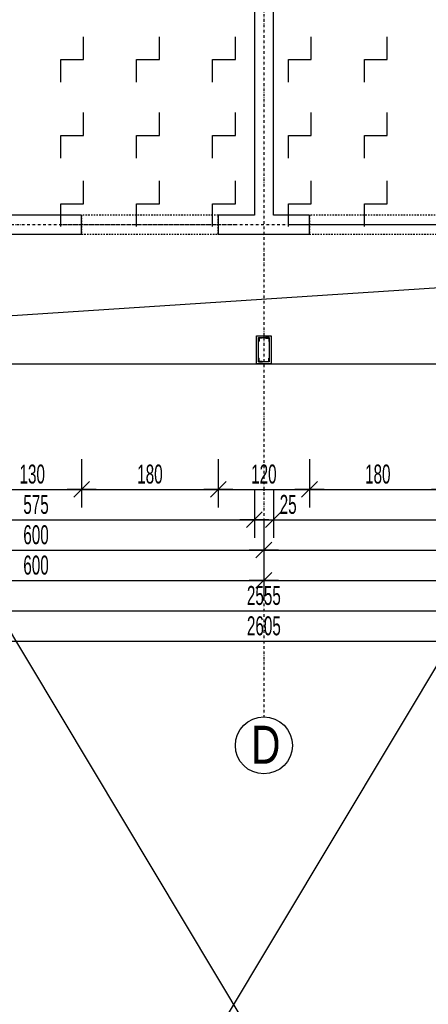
# Model space of a CAD drawing. Header units: millimetres. Extents: x 7622 to 25843, y -22705 to -15125.
# Tile 37 of 45: x 23339 to 23877, y -18995 to -17697. Entities that reach past the tile are written whole.
import ezdxf

# ---------------------------------------------------------------- set-up
doc = ezdxf.new("R2010")
doc.units = ezdxf.units.MM
doc.header["$LTSCALE"] = 10
doc.linetypes.add('MO', pattern=[0.7, 0.35, -0.17, 0.01, -0.17])
doc.linetypes.add('MP', pattern=[0.36, 0.2, -0.16])
for name, color, linetype in [('BA_prg', 3, 'Continuous'), ('BA_wym', 1, 'Continuous'), ('BD_lpm', 1, 'MP'), ('BD_osm', 1, 'MO'), ('BD_txs', 2, 'Continuous'), ('BD_wic', 1, 'Continuous'), ('BD_wig', 3, 'Continuous'), ('BZ_P_prz', 4, 'Continuous')]:
    doc.layers.add(name, color=color, linetype=linetype)
doc.styles.add('BIKTS', font='bikromsw.shx', dxfattribs={"width": 0.8})
doc.styles.add('BIKWYM', font='bikromsw.shx', dxfattribs={"width": 0.6})
doc.dimstyles.new('BA_KR_100_cm', dxfattribs={"dimtxt": 25, "dimasz": 1.666667, "dimexe": 24, "dimexo": 0, "dimgap": 0, "dimtad": 0, "dimdec": 1, "dimrnd": 0.5, "dimzin": 9, "dimdsep": 46, "dimtxsty": 'BIKWYM', "dimblk": 'WYM-KR', "dimcen": 0, "dimdle": 20, "dimclrd": 256, "dimclre": 256, "dimclrt": 2, "dimadec": 0, "dimazin": 0, "dimtfac": 0.033333, "dimtdec": 1, "dimtmove": 0, "dimatfit": 3, "dimldrblk": 'WYM-KR', "dimfxl": 25, "dimfxlon": 1, "dimtvp": 0.8, "dimtolj": 1, "dimarcsym": 0})

# ---------------------------------------------------------------- blocks, each defined once
blk = doc.blocks.new('WYM-KR')
at = {"linetype": 'ByBlock'}
blk.add_line((11.52, 0), (-11.52, 0), dxfattribs=at)
at = {"color": 7, "linetype": 'ByBlock'}
blk.add_line((6.24, 6.24), (-6.24, -6.24), dxfattribs=at)
blk = doc.blocks.new('*D442')
at = {"layer": 'BA_wym', "lineweight": -2}
for p, q in [((23290.4, -18276.3), (23290.4, -18340.3)), ((23420.4, -18276.3), (23420.4, -18340.3)), ((23292.1, -18316.3), (23418.7, -18316.3))]:
    blk.add_line(p, q, dxfattribs=at)
at = {"layer": 'Defpoints', "color": 0}
for p in [(23290.4, -17979.8), (23420.4, -17979.8), (23420.4, -18316.3)]:
    blk.add_point(p, dxfattribs=at)
at = {"layer": 'BA_wym', "lineweight": -2, "xscale": 1.666666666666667, "yscale": 1.666666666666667, "zscale": 1.666666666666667, "rotation": 180}
blk.add_blockref('WYM-KR', (23290.4, -18316.3), dxfattribs=at)
at = {"layer": 'BA_wym', "lineweight": -2, "xscale": 1.666666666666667, "yscale": 1.666666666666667, "zscale": 1.666666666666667}
blk.add_blockref('WYM-KR', (23420.4, -18316.3), dxfattribs=at)
at = {"layer": 'BA_wym', "color": 2, "insert": (23355.4, -18296.3), "char_height": 25, "attachment_point": 5, "style": 'BIKWYM'}
blk.add_mtext('\\A1;130', dxfattribs=at)
blk = doc.blocks.new('*D443')
at = {"layer": 'BA_wym', "lineweight": -2}
for p, q in [((23420.4, -18276.3), (23420.4, -18340.3)), ((23600.4, -18276.3), (23600.4, -18340.3)), ((23422.1, -18316.3), (23598.7, -18316.3))]:
    blk.add_line(p, q, dxfattribs=at)
at = {"layer": 'Defpoints', "color": 0}
for p in [(23420.4, -17979.8), (23600.4, -17979.8), (23600.4, -18316.3)]:
    blk.add_point(p, dxfattribs=at)
at = {"layer": 'BA_wym', "lineweight": -2, "xscale": 1.666666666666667, "yscale": 1.666666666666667, "zscale": 1.666666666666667, "rotation": 180}
blk.add_blockref('WYM-KR', (23420.4, -18316.3), dxfattribs=at)
at = {"layer": 'BA_wym', "lineweight": -2, "xscale": 1.666666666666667, "yscale": 1.666666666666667, "zscale": 1.666666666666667}
blk.add_blockref('WYM-KR', (23600.4, -18316.3), dxfattribs=at)
at = {"layer": 'BA_wym', "color": 2, "insert": (23510.4, -18296.3), "char_height": 25, "attachment_point": 5, "style": 'BIKWYM'}
blk.add_mtext('\\A1;180', dxfattribs=at)
blk = doc.blocks.new('*D444')
at = {"layer": 'BA_wym', "lineweight": -2}
for p, q in [((23600.4, -18276.3), (23600.4, -18340.3)), ((23720.4, -18276.3), (23720.4, -18340.3)), ((23602.1, -18316.3), (23718.7, -18316.3))]:
    blk.add_line(p, q, dxfattribs=at)
at = {"layer": 'Defpoints', "color": 0}
for p in [(23600.4, -17979.8), (23720.4, -17979.8), (23720.4, -18316.3)]:
    blk.add_point(p, dxfattribs=at)
at = {"layer": 'BA_wym', "lineweight": -2, "xscale": 1.666666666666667, "yscale": 1.666666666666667, "zscale": 1.666666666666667, "rotation": 180}
blk.add_blockref('WYM-KR', (23600.4, -18316.3), dxfattribs=at)
at = {"layer": 'BA_wym', "lineweight": -2, "xscale": 1.666666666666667, "yscale": 1.666666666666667, "zscale": 1.666666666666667}
blk.add_blockref('WYM-KR', (23720.4, -18316.3), dxfattribs=at)
at = {"layer": 'BA_wym', "color": 2, "insert": (23660.4, -18296.3), "char_height": 25, "attachment_point": 5, "style": 'BIKWYM'}
blk.add_mtext('\\A1;120', dxfattribs=at)
blk = doc.blocks.new('*D445')
at = {"layer": 'BA_wym', "lineweight": -2}
for p, q in [((23720.4, -18276.3), (23720.4, -18340.3)), ((23900.4, -18276.3), (23900.4, -18340.3)), ((23722.1, -18316.3), (23898.7, -18316.3))]:
    blk.add_line(p, q, dxfattribs=at)
at = {"layer": 'Defpoints', "color": 0}
for p in [(23720.4, -17979.8), (23900.4, -17979.8), (23900.4, -18316.3)]:
    blk.add_point(p, dxfattribs=at)
at = {"layer": 'BA_wym', "lineweight": -2, "xscale": 1.666666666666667, "yscale": 1.666666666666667, "zscale": 1.666666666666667, "rotation": 180}
blk.add_blockref('WYM-KR', (23720.4, -18316.3), dxfattribs=at)
at = {"layer": 'BA_wym', "lineweight": -2, "xscale": 1.666666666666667, "yscale": 1.666666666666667, "zscale": 1.666666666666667}
blk.add_blockref('WYM-KR', (23900.4, -18316.3), dxfattribs=at)
at = {"layer": 'BA_wym', "color": 2, "insert": (23810.4, -18296.3), "char_height": 25, "attachment_point": 5, "style": 'BIKWYM'}
blk.add_mtext('\\A1;180', dxfattribs=at)
blk = doc.blocks.new('*D459')
at = {"layer": 'BA_wym', "lineweight": -2}
for p, q in [((23072.9, -18316.3), (23072.9, -18380.3)), ((23647.9, -18316.3), (23647.9, -18380.3)), ((23074.6, -18356.3), (23646.2, -18356.3))]:
    blk.add_line(p, q, dxfattribs=at)
at = {"layer": 'Defpoints', "color": 0}
for p in [(23072.9, -17954.8), (23647.9, -17954.8), (23647.9, -18356.3)]:
    blk.add_point(p, dxfattribs=at)
at = {"layer": 'BA_wym', "lineweight": -2, "xscale": 1.666666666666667, "yscale": 1.666666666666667, "zscale": 1.666666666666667, "rotation": 180}
blk.add_blockref('WYM-KR', (23072.9, -18356.3), dxfattribs=at)
at = {"layer": 'BA_wym', "lineweight": -2, "xscale": 1.666666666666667, "yscale": 1.666666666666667, "zscale": 1.666666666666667}
blk.add_blockref('WYM-KR', (23647.9, -18356.3), dxfattribs=at)
at = {"layer": 'BA_wym', "color": 2, "insert": (23360.4, -18336.3), "char_height": 25, "attachment_point": 5, "style": 'BIKWYM'}
blk.add_mtext('\\A1;575', dxfattribs=at)
blk = doc.blocks.new('*D460')
at = {"layer": 'BA_wym', "lineweight": -2}
for p, q in [((23647.9, -18316.3), (23647.9, -18380.3)), ((23672.9, -18316.3), (23672.9, -18380.3)), ((23646.2, -18356.3), (23644.6, -18356.3)), ((23647.9, -18356.3), (23672.9, -18356.3)), ((23674.6, -18356.3), (23708.6, -18356.3))]:
    blk.add_line(p, q, dxfattribs=at)
at = {"layer": 'Defpoints', "color": 0}
for p in [(23647.9, -17954.8), (23672.9, -17954.8), (23672.9, -18356.3)]:
    blk.add_point(p, dxfattribs=at)
at = {"layer": 'BA_wym', "lineweight": -2, "xscale": 1.666666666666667, "yscale": 1.666666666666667, "zscale": 1.666666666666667}
blk.add_blockref('WYM-KR', (23647.9, -18356.3), dxfattribs=at)
at = {"layer": 'BA_wym', "lineweight": -2, "xscale": 1.666666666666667, "yscale": 1.666666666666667, "zscale": 1.666666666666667, "rotation": 180}
blk.add_blockref('WYM-KR', (23672.9, -18356.3), dxfattribs=at)
at = {"layer": 'BA_wym', "color": 2, "insert": (23692.4, -18336.3), "char_height": 25, "attachment_point": 5, "style": 'BIKWYM'}
blk.add_mtext('\\A1;25', dxfattribs=at)
blk = doc.blocks.new('*D461')
at = {"layer": 'BA_wym', "lineweight": -2}
for p, q in [((23672.9, -18316.3), (23672.9, -18380.3)), ((24247.9, -18316.3), (24247.9, -18380.3)), ((23674.6, -18356.3), (24246.2, -18356.3))]:
    blk.add_line(p, q, dxfattribs=at)
at = {"layer": 'Defpoints', "color": 0}
for p in [(23672.9, -17954.8), (24247.9, -17954.8), (24247.9, -18356.3)]:
    blk.add_point(p, dxfattribs=at)
at = {"layer": 'BA_wym', "lineweight": -2, "xscale": 1.666666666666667, "yscale": 1.666666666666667, "zscale": 1.666666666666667, "rotation": 180}
blk.add_blockref('WYM-KR', (23672.9, -18356.3), dxfattribs=at)
at = {"layer": 'BA_wym', "lineweight": -2, "xscale": 1.666666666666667, "yscale": 1.666666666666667, "zscale": 1.666666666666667}
blk.add_blockref('WYM-KR', (24247.9, -18356.3), dxfattribs=at)
at = {"layer": 'BA_wym', "color": 2, "insert": (23960.4, -18336.3), "char_height": 25, "attachment_point": 5, "style": 'BIKWYM'}
blk.add_mtext('\\A1;575', dxfattribs=at)
blk = doc.blocks.new('*D468')
at = {"layer": 'BA_wym', "lineweight": -2}
for p, q in [((23060.4, -18356.3), (23060.4, -18420.3)), ((23660.4, -18356.3), (23660.4, -18420.3)), ((23062.1, -18396.3), (23658.7, -18396.3))]:
    blk.add_line(p, q, dxfattribs=at)
at = {"layer": 'Defpoints', "color": 0}
for p in [(23060.4, -17874.2), (23660.4, -17979.8), (23660.4, -18396.3)]:
    blk.add_point(p, dxfattribs=at)
at = {"layer": 'BA_wym', "lineweight": -2, "xscale": 1.666666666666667, "yscale": 1.666666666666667, "zscale": 1.666666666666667, "rotation": 180}
blk.add_blockref('WYM-KR', (23060.4, -18396.3), dxfattribs=at)
at = {"layer": 'BA_wym', "lineweight": -2, "xscale": 1.666666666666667, "yscale": 1.666666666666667, "zscale": 1.666666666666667}
blk.add_blockref('WYM-KR', (23660.4, -18396.3), dxfattribs=at)
at = {"layer": 'BA_wym', "color": 2, "insert": (23360.4, -18376.3), "char_height": 25, "attachment_point": 5, "style": 'BIKWYM'}
blk.add_mtext('\\A1;600', dxfattribs=at)
blk = doc.blocks.new('*D469')
at = {"layer": 'BA_wym', "lineweight": -2}
for p, q in [((23660.4, -18356.3), (23660.4, -18420.3)), ((24260.4, -18356.3), (24260.4, -18420.3)), ((23662.1, -18396.3), (24258.7, -18396.3))]:
    blk.add_line(p, q, dxfattribs=at)
at = {"layer": 'Defpoints', "color": 0}
for p in [(23660.4, -17979.8), (24260.4, -17979.8), (24260.4, -18396.3)]:
    blk.add_point(p, dxfattribs=at)
at = {"layer": 'BA_wym', "lineweight": -2, "xscale": 1.666666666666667, "yscale": 1.666666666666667, "zscale": 1.666666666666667, "rotation": 180}
blk.add_blockref('WYM-KR', (23660.4, -18396.3), dxfattribs=at)
at = {"layer": 'BA_wym', "lineweight": -2, "xscale": 1.666666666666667, "yscale": 1.666666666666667, "zscale": 1.666666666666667}
blk.add_blockref('WYM-KR', (24260.4, -18396.3), dxfattribs=at)
at = {"layer": 'BA_wym', "color": 2, "insert": (23960.4, -18376.3), "char_height": 25, "attachment_point": 5, "style": 'BIKWYM'}
blk.add_mtext('\\A1;600', dxfattribs=at)
blk = doc.blocks.new('*D474')
at = {"layer": 'BA_wym', "lineweight": -2}
for p, q in [((23060.4, -18396.3), (23060.4, -18460.3)), ((23660.4, -18396.3), (23660.4, -18460.3)), ((23062.1, -18436.3), (23658.7, -18436.3))]:
    blk.add_line(p, q, dxfattribs=at)
at = {"layer": 'Defpoints', "color": 0}
for p in [(23660.4, -18001.9), (23060.4, -18113.8), (23660.4, -18436.3)]:
    blk.add_point(p, dxfattribs=at)
at = {"layer": 'BA_wym', "lineweight": -2, "xscale": 1.666666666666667, "yscale": 1.666666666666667, "zscale": 1.666666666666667, "rotation": 180}
blk.add_blockref('WYM-KR', (23060.4, -18436.3), dxfattribs=at)
at = {"layer": 'BA_wym', "lineweight": -2, "xscale": 1.666666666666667, "yscale": 1.666666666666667, "zscale": 1.666666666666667}
blk.add_blockref('WYM-KR', (23660.4, -18436.3), dxfattribs=at)
at = {"layer": 'BA_wym', "color": 2, "insert": (23360.4, -18416.3), "char_height": 25, "attachment_point": 5, "style": 'BIKWYM'}
blk.add_mtext('\\A1;600', dxfattribs=at)
blk = doc.blocks.new('*D475')
at = {"layer": 'BA_wym', "lineweight": -2}
for p, q in [((23660.4, -18396.3), (23660.4, -18460.3)), ((24260.4, -18396.3), (24260.4, -18460.3)), ((23662.1, -18436.3), (24258.7, -18436.3))]:
    blk.add_line(p, q, dxfattribs=at)
at = {"layer": 'Defpoints', "color": 0}
for p in [(23660.4, -18001.9), (24260.4, -18113.8), (24260.4, -18436.3)]:
    blk.add_point(p, dxfattribs=at)
at = {"layer": 'BA_wym', "lineweight": -2, "xscale": 1.666666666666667, "yscale": 1.666666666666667, "zscale": 1.666666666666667, "rotation": 180}
blk.add_blockref('WYM-KR', (23660.4, -18436.3), dxfattribs=at)
at = {"layer": 'BA_wym', "lineweight": -2, "xscale": 1.666666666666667, "yscale": 1.666666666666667, "zscale": 1.666666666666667}
blk.add_blockref('WYM-KR', (24260.4, -18436.3), dxfattribs=at)
at = {"layer": 'BA_wym', "color": 2, "insert": (23960.4, -18416.3), "char_height": 25, "attachment_point": 5, "style": 'BIKWYM'}
blk.add_mtext('\\A1;600', dxfattribs=at)
blk = doc.blocks.new('*D478')
at = {"layer": 'BA_wym', "lineweight": -2}
for p, q in [((22382.9, -18436.3), (22382.9, -18500.3)), ((24937.9, -18436.3), (24937.9, -18500.3)), ((22384.6, -18476.3), (24936.2, -18476.3))]:
    blk.add_line(p, q, dxfattribs=at)
at = {"layer": 'Defpoints', "color": 0}
for p in [(22382.9, -18150.8), (24937.9, -18150.8), (24937.9, -18476.3)]:
    blk.add_point(p, dxfattribs=at)
at = {"layer": 'BA_wym', "lineweight": -2, "xscale": 1.666666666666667, "yscale": 1.666666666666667, "zscale": 1.666666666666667, "rotation": 180}
blk.add_blockref('WYM-KR', (22382.9, -18476.3), dxfattribs=at)
at = {"layer": 'BA_wym', "lineweight": -2, "xscale": 1.666666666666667, "yscale": 1.666666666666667, "zscale": 1.666666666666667}
blk.add_blockref('WYM-KR', (24937.9, -18476.3), dxfattribs=at)
at = {"layer": 'BA_wym', "color": 2, "insert": (23660.4, -18456.3), "char_height": 25, "attachment_point": 5, "style": 'BIKWYM'}
blk.add_mtext('\\A1;2555', dxfattribs=at)
blk = doc.blocks.new('*D480')
at = {"layer": 'BA_wym', "lineweight": -2}
for p, q in [((22357.9, -18476.3), (22357.9, -18540.3)), ((24962.9, -18476.3), (24962.9, -18540.3)), ((22359.6, -18516.3), (24961.2, -18516.3))]:
    blk.add_line(p, q, dxfattribs=at)
at = {"layer": 'Defpoints', "color": 0}
for p in [(22357.9, -18150.8), (24962.9, -18150.8), (24962.9, -18516.3)]:
    blk.add_point(p, dxfattribs=at)
at = {"layer": 'BA_wym', "lineweight": -2, "xscale": 1.666666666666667, "yscale": 1.666666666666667, "zscale": 1.666666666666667, "rotation": 180}
blk.add_blockref('WYM-KR', (22357.9, -18516.3), dxfattribs=at)
at = {"layer": 'BA_wym', "lineweight": -2, "xscale": 1.666666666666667, "yscale": 1.666666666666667, "zscale": 1.666666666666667}
blk.add_blockref('WYM-KR', (24962.9, -18516.3), dxfattribs=at)
at = {"layer": 'BA_wym', "color": 2, "insert": (23660.4, -18496.3), "char_height": 25, "attachment_point": 5, "style": 'BIKWYM'}
blk.add_mtext('\\A1;2605', dxfattribs=at)

msp = doc.modelspace()

# ---------------------------------------------------------------- linework, layer by layer
at = {"layer": 'BA_prg', "color": 8}
for points in [[(23653.39, -18116.31), (23658.39, -18116.31), (23658.39, -18116.56, -0.4142136), (23658.04, -18116.91), (23654.69, -18116.91, 0.4142136), (23653.99, -18117.61), (23653.99, -18120.96, -0.4142136), (23653.64, -18121.31), (23653.39, -18121.31)], [(23667.39, -18116.31), (23662.39, -18116.31), (23662.39, -18116.56, 0.4142136), (23662.74, -18116.91), (23666.09, -18116.91, -0.4142136), (23666.79, -18117.61), (23666.79, -18120.96, 0.4142136), (23667.14, -18121.31), (23667.39, -18121.31)], [(23653.39, -18148.31), (23658.39, -18148.31), (23658.39, -18148.06, 0.4142136), (23658.04, -18147.71), (23654.69, -18147.71, -0.4142136), (23653.99, -18147.01), (23653.99, -18143.66, 0.4142136), (23653.64, -18143.31), (23653.39, -18143.31)], [(23667.39, -18148.31), (23662.39, -18148.31), (23662.39, -18148.06, -0.4142136), (23662.74, -18147.71), (23666.09, -18147.71, 0.4142136), (23666.79, -18147.01), (23666.79, -18143.66, -0.4142136), (23667.14, -18143.31), (23667.39, -18143.31)]]:
    msp.add_lwpolyline(points, format="xyb", close=True, dxfattribs=at)
at = {"layer": 'BD_lpm'}
for points in [[(23420.39, -17979.81), (23600.39, -17979.81), (23600.39, -17954.81), (23420.39, -17954.81)], [(23720.39, -17979.81), (23900.39, -17979.81), (23900.39, -17954.81), (23720.39, -17954.81)]]:
    msp.add_lwpolyline(points, close=True, dxfattribs=at)
at = {"layer": 'BD_osm', "color": 5}
for p, q in [((23395.39, -17967.31), (23625.39, -17967.31)), ((23695.39, -17967.31), (23925.39, -17967.31))]:
    msp.add_line(p, q, dxfattribs=at)
at = {"layer": 'BD_osm'}
for points in [[(23660.39, -15743.81), (23660.39, -18616.27)], [(21997.89, -17967.31), (25322.89, -17967.31)]]:
    msp.add_lwpolyline(points, dxfattribs=at)
at = {"layer": 'BD_wic', "color": 5}
for p, q in [((21398.68, -22705.2), (25842.81, -15284.7)), ((25842.81, -22705.2), (21398.68, -15284.7))]:
    msp.add_line(p, q, dxfattribs=at)
at = {"layer": 'BD_wic'}
for points in [[(22357.89, -18150.81), (24962.89, -17979.81)], [(22382.89, -18150.81), (24937.89, -18150.81)]]:
    msp.add_lwpolyline(points, dxfattribs=at)
at = {"layer": 'BD_wic', "color": 8}
for points in [[(23650.89, -18113.81), (23669.89, -18113.81), (23669.89, -18150.81), (23650.89, -18150.81)], [(23667.39, -18148.31), (23653.39, -18148.31), (23653.39, -18116.31), (23667.39, -18116.31)]]:
    msp.add_lwpolyline(points, close=True, dxfattribs=at)
at = {"layer": 'BD_wic'}
msp.add_circle((23660.39, -18653.77), 37.5, dxfattribs=at)
at = {"layer": 'BD_wig'}
msp.add_lwpolyline([(23647.89, -17954.81), (23600.39, -17954.81), (23600.39, -17979.81), (23720.39, -17979.81), (23720.39, -17954.81), (23672.89, -17954.81), (23672.89, -17229.81), (23953.39, -17229.81), (23953.39, -17204.81), (23367.39, -17204.81), (23367.39, -17229.81), (23647.89, -17229.81), (23647.89, -17954.81)], dxfattribs=at)
msp.add_lwpolyline([(23290.39, -17979.81), (23420.39, -17979.81), (23420.39, -17954.81), (23290.39, -17954.81)], close=True, dxfattribs=at)
at = {"layer": 'BZ_P_prz'}
for points in [[(23392.89, -17779.81), (23392.89, -17749.81), (23422.89, -17749.81), (23422.89, -17719.81)], [(23492.89, -17779.81), (23492.89, -17749.81), (23522.89, -17749.81), (23522.89, -17719.81)], [(23592.89, -17779.81), (23592.89, -17749.81), (23622.89, -17749.81), (23622.89, -17719.81)], [(23692.89, -17779.81), (23692.89, -17749.81), (23722.89, -17749.81), (23722.89, -17719.81)], [(23792.89, -17779.81), (23792.89, -17749.81), (23822.89, -17749.81), (23822.89, -17719.81)], [(23392.89, -17879.81), (23392.89, -17849.81), (23422.89, -17849.81), (23422.89, -17819.81)], [(23492.89, -17879.81), (23492.89, -17849.81), (23522.89, -17849.81), (23522.89, -17819.81)], [(23592.89, -17879.81), (23592.89, -17849.81), (23622.89, -17849.81), (23622.89, -17819.81)], [(23692.89, -17879.81), (23692.89, -17849.81), (23722.89, -17849.81), (23722.89, -17819.81)], [(23792.89, -17879.81), (23792.89, -17849.81), (23822.89, -17849.81), (23822.89, -17819.81)], [(23392.89, -17969.81), (23392.89, -17939.81), (23422.89, -17939.81), (23422.89, -17909.81)], [(23492.89, -17969.81), (23492.89, -17939.81), (23522.89, -17939.81), (23522.89, -17909.81)], [(23592.89, -17969.81), (23592.89, -17939.81), (23622.89, -17939.81), (23622.89, -17909.81)], [(23692.89, -17969.81), (23692.89, -17939.81), (23722.89, -17939.81), (23722.89, -17909.81)], [(23792.89, -17969.81), (23792.89, -17939.81), (23822.89, -17939.81), (23822.89, -17909.81)]]:
    msp.add_lwpolyline(points, dxfattribs=at)

# ---------------------------------------------------------------- texts
at = {"layer": 'BD_txs', "style": 'BIKTS', "width": 0.8}
msp.add_text('D', height=50, dxfattribs=at).set_placement((23643.58, -18677.83))

# ---------------------------------------------------------------- dimensions: what is measured, and where the dimension line sits
at = {"layer": 'BA_wym'}
for base, p1, p2, override, picture, middle in [((23660.39, -18396.27), (23060.39, -17874.24), (23660.39, -17979.81), {"dimtmove": 1, "dimatfit": 1, "dimfxl": 40}, '*D468', (23360.39, -18376.27)), ((23647.89, -18356.27), (23072.89, -17954.81), (23647.89, -17954.81), {"dimtmove": 1, "dimatfit": 1, "dimfxl": 40}, '*D459', (23360.39, -18336.27)), ((23672.89, -18356.27), (23647.89, -17954.81), (23672.89, -17954.81), {"dimblk": 'WYM-KR', "dimatfit": 1, "dimfxl": 40}, '*D460', (23692.41, -18336.27)), ((24247.89, -18356.27), (23672.89, -17954.81), (24247.89, -17954.81), {"dimtmove": 1, "dimatfit": 1, "dimfxl": 40}, '*D461', (23960.39, -18336.27)), ((23420.39, -18316.27), (23290.39, -17979.81), (23420.39, -17979.81), {"dimtmove": 1, "dimatfit": 1, "dimfxl": 40}, '*D442', (23355.39, -18296.27)), ((23600.39, -18316.27), (23420.39, -17979.81), (23600.39, -17979.81), {"dimtmove": 1, "dimatfit": 1, "dimfxl": 40}, '*D443', (23510.39, -18296.27)), ((23720.39, -18316.27), (23600.39, -17979.81), (23720.39, -17979.81), {"dimtmove": 1, "dimatfit": 1, "dimfxl": 40}, '*D444', (23660.39, -18296.27)), ((24260.39, -18396.27), (23660.39, -17979.81), (24260.39, -17979.81), {"dimtmove": 1, "dimatfit": 1, "dimfxl": 40}, '*D469', (23960.39, -18376.27)), ((23900.39, -18316.27), (23720.39, -17979.81), (23900.39, -17979.81), {"dimtmove": 1, "dimatfit": 1, "dimfxl": 40}, '*D445', (23810.39, -18296.27)), ((23660.39, -18436.27), (23060.39, -18113.81), (23660.39, -18001.91), {"dimatfit": 1, "dimfxl": 40}, '*D474', (23360.39, -18416.27)), ((24260.39, -18436.27), (23660.39, -18001.91), (24260.39, -18113.81), {"dimtmove": 1, "dimatfit": 1, "dimfxl": 40}, '*D475', (23960.39, -18416.27)), ((24962.89, -18516.27), (22357.89, -18150.81), (24962.89, -18150.81), {"dimatfit": 1, "dimfxl": 40}, '*D480', (23660.39, -18496.27)), ((24937.89, -18476.27), (22382.89, -18150.81), (24937.89, -18150.81), {"dimtmove": 1, "dimatfit": 1, "dimfxl": 40}, '*D478', (23660.39, -18456.27))]:
    dim = msp.add_linear_dim(base=base, p1=p1, p2=p2, dimstyle='BA_KR_100_cm', override=override, dxfattribs=at)
    dim.commit()
    dim.dimension.update_dxf_attribs({"geometry": picture, "text_midpoint": middle})

doc.saveas('drawing.dxf')
